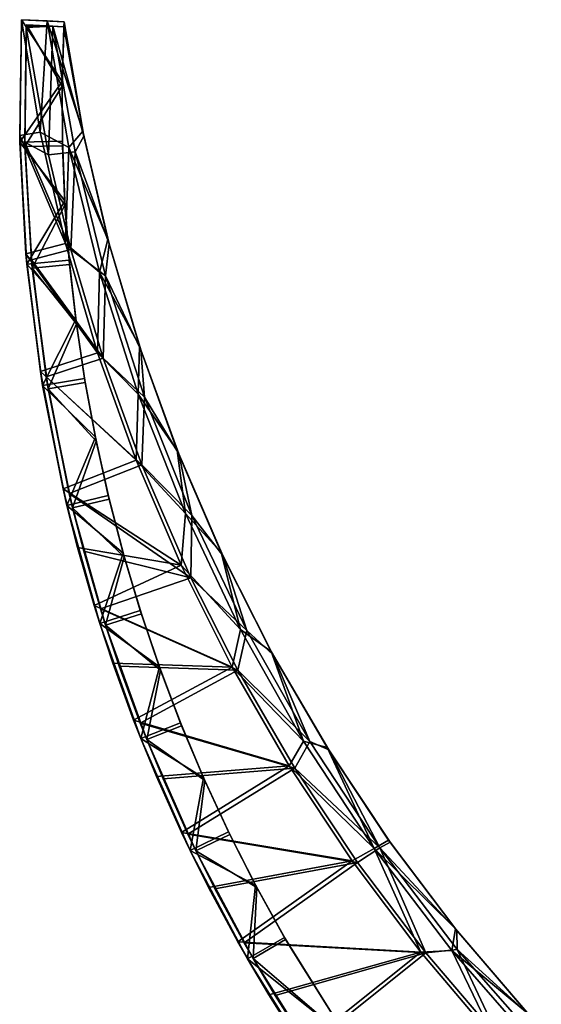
# Model space of a CAD drawing. Header units: metres. Extents: x -1653 to 1, y -1072 to 0.
# Tile 2 of 3: x -1653 to -1342, y -588 to 0. Entities that reach past the tile are written whole.
import ezdxf

# ---------------------------------------------------------------- set-up
doc = ezdxf.new("R2010")
doc.units = ezdxf.units.M

msp = doc.modelspace()

# ---------------------------------------------------------------- linework, layer by layer
at = {"layer": 'None'}
for points in [[(-1653.120605, -68.963127, -392.251007), (-1651.997437, 0.100314, -427), (-1640.845703, -67.090912, -427)], [(-1651.997437, 0.100314, -427), (-1653.120605, -68.963127, -392.251007), (-1651.997437, 0.100314, -45)], [(-1653.120605, -68.963127, -392.251007), (-1653.048706, -72.952148, -45), (-1651.997437, 0.100314, -45)], [(-1651.997437, 0.100314, -45), (-1653.048706, -72.952148, -45), (-1627.737183, -36.78257, -45)], [(-1651.997437, 0.100314, -427), (-1651.997437, 0.100314, -45), (-1636.753784, -0.665231, -427)], [(-1651.997437, 0.100314, -45), (-1626.58728, -1.175798, -45), (-1636.753784, -0.665231, -427)], [(-1651.997437, 0.100314, -427), (-1636.753784, -0.665231, -427), (-1640.845703, -67.090912, -427)], [(-1626.58728, -1.175798, -45), (-1651.997437, 0.100314, -45), (-1627.737183, -36.78257, -45)], [(-1650.046509, -73.020805, -389.574921), (-1649.218872, -4.586255, -424), (-1649.147339, -3.046603, -48)], [(-1649.147339, -3.046603, -48), (-1649.985229, -75.699722, -48), (-1650.046509, -73.020805, -389.574921)], [(-1635.93689, -80.610474, -424), (-1649.218872, -4.586255, -424), (-1650.046509, -73.020805, -389.574921)], [(-1627.77478, -39.688568, -48), (-1649.985229, -75.699722, -48), (-1649.147339, -3.046603, -48)], [(-1649.218872, -4.586255, -424), (-1649.195313, -4.073025, -424), (-1649.147339, -3.046603, -48)], [(-1649.195313, -4.073025, -424), (-1649.218872, -4.586255, -424), (-1633.281494, -3.843391, -424)], [(-1649.218872, -4.586255, -424), (-1635.93689, -80.610474, -424), (-1633.281494, -3.843391, -424)], [(-1649.147339, -3.046603, -48), (-1649.195313, -4.073025, -424), (-1649.171387, -3.559808, -424)], [(-1649.171387, -3.559808, -424), (-1649.195313, -4.073025, -424), (-1633.281494, -3.843391, -424)], [(-1649.171387, -3.559808, -424), (-1649.147339, -3.046603, -424), (-1649.147339, -3.046603, -48)], [(-1649.147339, -3.046603, -424), (-1649.171387, -3.559808, -424), (-1633.281494, -3.843391, -424)], [(-1649.147339, -3.046603, -424), (-1633.281494, -3.843391, -424), (-1649.147339, -3.046603, -48)], [(-1633.281494, -3.843391, -424), (-1626.737793, -4.172021, -48), (-1649.147339, -3.046603, -48)], [(-1626.737793, -4.172021, -48), (-1627.77478, -39.688568, -48), (-1649.147339, -3.046603, -48)], [(-1636.753784, -0.665231, -427), (-1623.70459, -76.153419, -427), (-1640.845703, -67.090912, -427)], [(-1636.753784, -0.665231, -427), (-1626.58728, -1.175798, -45), (-1626.58728, -1.175798, -540)], [(-1626.58728, -1.175798, -540), (-1636.753784, -0.665231, -540), (-1636.753784, -0.665231, -427)], [(-1636.753784, -0.665231, -540), (-1623.70459, -76.153419, -540), (-1636.753784, -0.665231, -427)], [(-1623.70459, -76.153419, -540), (-1623.70459, -76.153419, -427), (-1636.753784, -0.665231, -427)], [(-1626.58728, -1.175798, -540), (-1615.46228, -66.553818, -540), (-1636.753784, -0.665231, -540)], [(-1615.46228, -66.553818, -540), (-1623.70459, -76.153419, -540), (-1636.753784, -0.665231, -540)], [(-1633.281494, -3.843391, -424), (-1635.93689, -80.610474, -424), (-1620.076538, -78.833542, -424)], [(-1633.281494, -3.843391, -537), (-1626.737793, -4.172021, -537), (-1633.281494, -3.843391, -424)], [(-1626.737793, -4.172021, -537), (-1626.737793, -4.172021, -48), (-1633.281494, -3.843391, -424)], [(-1620.076538, -78.833542, -537), (-1633.281494, -3.843391, -537), (-1620.076538, -78.833542, -424)], [(-1633.281494, -3.843391, -537), (-1633.281494, -3.843391, -424), (-1620.076538, -78.833542, -424)], [(-1626.737793, -4.172021, -537), (-1633.281494, -3.843391, -537), (-1614.894043, -69.361038, -537)], [(-1633.281494, -3.843391, -537), (-1620.076538, -78.833542, -537), (-1614.894043, -69.361038, -537)], [(-1627.77478, -39.688568, -48), (-1626.737793, -4.172021, -48), (-1627.756226, -38.235584, -46.5)], [(-1626.737793, -4.172021, -48), (-1626.58728, -1.175798, -45), (-1627.756226, -38.235584, -46.5)], [(-1626.58728, -1.175798, -45), (-1627.737183, -36.78257, -45), (-1627.756226, -38.235584, -46.5)], [(-1626.160889, -4.200994, -537), (-1626.58728, -1.175798, -540), (-1626.737793, -4.172021, -537)], [(-1626.737793, -4.172021, -48), (-1626.737793, -4.172021, -537), (-1626.58728, -1.175798, -45)], [(-1626.737793, -4.172021, -537), (-1626.58728, -1.175798, -540), (-1626.58728, -1.175798, -45)], [(-1614.894043, -69.361038, -537), (-1626.160889, -4.200994, -537), (-1626.737793, -4.172021, -537)], [(-1626.160889, -4.200994, -537), (-1614.894043, -69.361038, -537), (-1626.58728, -1.175798, -540)], [(-1614.894043, -69.361038, -537), (-1615.46228, -66.553818, -540), (-1626.58728, -1.175798, -540)], [(-1627.737183, -36.78257, -45), (-1653.048706, -72.952148, -45), (-1627.612305, -72.407684, -45)], [(-1627.77478, -39.688568, -48), (-1627.548096, -75.219444, -48), (-1649.985229, -75.699722, -48)], [(-1627.77478, -39.688568, -48), (-1627.756226, -38.235584, -46.5), (-1627.581543, -73.813705, -46.5)], [(-1627.548096, -75.219444, -48), (-1627.77478, -39.688568, -48), (-1627.581543, -73.813705, -46.5)], [(-1627.756226, -38.235584, -46.5), (-1627.737183, -36.78257, -45), (-1627.612305, -72.407684, -45)], [(-1627.756226, -38.235584, -46.5), (-1627.612305, -72.407684, -45), (-1627.581543, -73.813705, -46.5)], [(-1625.682129, -133.491882, -427), (-1653.120605, -68.963127, -392.251007), (-1640.845703, -67.090912, -427)], [(-1649.401489, -139.648941, -358.304169), (-1653.120605, -68.963127, -392.251007), (-1625.682129, -133.491882, -427)], [(-1653.120605, -68.963127, -392.251007), (-1649.401489, -139.648941, -358.304169), (-1653.048706, -72.952148, -45)], [(-1640.845703, -67.090912, -427), (-1623.70459, -76.153419, -427), (-1625.682129, -133.491882, -427)], [(-1615.46228, -66.553818, -540), (-1600.451416, -131.150436, -540), (-1623.70459, -76.153419, -540)], [(-1614.894043, -69.361038, -537), (-1620.076538, -78.833542, -537), (-1599.765625, -133.734207, -537)], [(-1614.894043, -69.361038, -537), (-1599.765625, -133.734207, -537), (-1615.46228, -66.553818, -540)], [(-1599.765625, -133.734207, -537), (-1600.451416, -131.150436, -540), (-1615.46228, -66.553818, -540)], [(-1653.048706, -72.952148, -45), (-1626.212646, -108.005516, -45), (-1627.612305, -72.407684, -45)], [(-1649.401489, -139.648941, -358.304169), (-1648.872559, -145.892731, -45), (-1653.048706, -72.952148, -45)], [(-1653.048706, -72.952148, -45), (-1648.872559, -145.892731, -45), (-1626.212646, -108.005516, -45)], [(-1649.985229, -75.699722, -48), (-1646.097778, -143.308655, -355.814209), (-1650.046509, -73.020805, -389.574921)], [(-1622.552246, -137.09346, -424), (-1650.046509, -73.020805, -389.574921), (-1646.097778, -143.308655, -355.814209)], [(-1622.552246, -137.09346, -424), (-1635.93689, -80.610474, -424), (-1650.046509, -73.020805, -389.574921)], [(-1627.548096, -75.219444, -48), (-1626.053589, -110.719597, -48), (-1649.985229, -75.699722, -48)], [(-1649.985229, -75.699722, -48), (-1645.638428, -148.227539, -48), (-1646.097778, -143.308655, -355.814209)], [(-1649.985229, -75.699722, -48), (-1626.053589, -110.719597, -48), (-1645.638428, -148.227539, -48)], [(-1627.612305, -72.407684, -45), (-1626.212646, -108.005516, -45), (-1627.581543, -73.813705, -46.5)], [(-1627.581543, -73.813705, -46.5), (-1626.212646, -108.005516, -45), (-1626.135742, -109.363045, -46.5)], [(-1627.548096, -75.219444, -48), (-1627.581543, -73.813705, -46.5), (-1626.135742, -109.363045, -46.5)], [(-1626.053589, -110.719597, -48), (-1627.548096, -75.219444, -48), (-1626.135742, -109.363045, -46.5)], [(-1623.70459, -76.153419, -427), (-1605.52356, -150.57251, -427), (-1625.682129, -133.491882, -427)], [(-1623.70459, -76.153419, -540), (-1605.52356, -150.57251, -540), (-1623.70459, -76.153419, -427)], [(-1605.52356, -150.57251, -540), (-1605.52356, -150.57251, -427), (-1623.70459, -76.153419, -427)], [(-1600.451416, -131.150436, -540), (-1605.52356, -150.57251, -540), (-1623.70459, -76.153419, -540)], [(-1635.93689, -80.610474, -424), (-1622.552246, -137.09346, -424), (-1620.076538, -78.833542, -424)], [(-1620.076538, -78.833542, -424), (-1622.552246, -137.09346, -424), (-1601.791504, -152.749344, -424)], [(-1601.791504, -152.749344, -537), (-1620.076538, -78.833542, -537), (-1601.791504, -152.749344, -424)], [(-1620.076538, -78.833542, -537), (-1620.076538, -78.833542, -424), (-1601.791504, -152.749344, -424)], [(-1620.076538, -78.833542, -537), (-1601.791504, -152.749344, -537), (-1599.765625, -133.734207, -537)], [(-1648.872559, -145.892731, -45), (-1623.540161, -143.530472, -45), (-1626.212646, -108.005516, -45)], [(-1626.053589, -110.719597, -48), (-1623.292969, -146.143799, -48), (-1645.638428, -148.227539, -48)], [(-1626.212646, -108.005516, -45), (-1623.540161, -143.530472, -45), (-1626.135742, -109.363045, -46.5)], [(-1626.135742, -109.363045, -46.5), (-1623.540161, -143.530472, -45), (-1623.418579, -144.838287, -46.5)], [(-1626.053589, -110.719597, -48), (-1626.135742, -109.363045, -46.5), (-1623.418579, -144.838287, -46.5)], [(-1623.292969, -146.143799, -48), (-1626.053589, -110.719597, -48), (-1623.418579, -144.838287, -46.5)], [(-1606.561523, -198.863327, -427), (-1649.401489, -139.648941, -358.304169), (-1625.682129, -133.491882, -427)], [(-1625.682129, -133.491882, -427), (-1605.52356, -150.57251, -427), (-1606.561523, -198.863327, -427)], [(-1600.451416, -131.150436, -540), (-1581.608154, -194.734894, -540), (-1605.52356, -150.57251, -540)], [(-1599.765625, -133.734207, -537), (-1601.791504, -152.749344, -537), (-1580.829468, -197.091858, -537)], [(-1599.765625, -133.734207, -537), (-1580.829468, -197.091858, -537), (-1600.451416, -131.150436, -540)], [(-1580.829468, -197.091858, -537), (-1581.608154, -194.734894, -540), (-1600.451416, -131.150436, -540)], [(-1640.782837, -209.977295, -326.110626), (-1649.401489, -139.648941, -358.304169), (-1606.561523, -198.863327, -427)], [(-1649.401489, -139.648941, -358.304169), (-1640.782837, -209.977295, -326.110626), (-1648.872559, -145.892731, -45)], [(-1603.30127, -202.027481, -424), (-1622.552246, -137.09346, -424), (-1646.097778, -143.308655, -355.814209)], [(-1622.552246, -137.09346, -424), (-1603.30127, -202.027481, -424), (-1601.791504, -152.749344, -424)], [(-1623.540161, -143.530472, -45), (-1648.872559, -145.892731, -45), (-1619.598267, -178.937057, -45)], [(-1640.782837, -209.977295, -326.110626), (-1639.490479, -218.347855, -45), (-1648.872559, -145.892731, -45)], [(-1648.872559, -145.892731, -45), (-1639.490479, -218.347855, -45), (-1619.598267, -178.937057, -45)], [(-1645.638428, -148.227539, -48), (-1637.292847, -213.201996, -323.812592), (-1646.097778, -143.308655, -355.814209)], [(-1603.30127, -202.027481, -424), (-1646.097778, -143.308655, -355.814209), (-1637.292847, -213.201996, -323.812592)], [(-1645.638428, -148.227539, -48), (-1623.292969, -146.143799, -48), (-1619.27002, -181.446915, -48)], [(-1623.540161, -143.530472, -45), (-1619.598267, -178.937057, -45), (-1623.418579, -144.838287, -46.5)], [(-1623.418579, -144.838287, -46.5), (-1619.598267, -178.937057, -45), (-1619.433594, -180.194168, -46.5)], [(-1623.292969, -146.143799, -48), (-1623.418579, -144.838287, -46.5), (-1619.433594, -180.194168, -46.5)], [(-1619.27002, -181.446915, -48), (-1623.292969, -146.143799, -48), (-1619.433594, -180.194168, -46.5)], [(-1645.638428, -148.227539, -48), (-1636.128784, -220.260483, -48), (-1637.292847, -213.201996, -323.812592)], [(-1645.638428, -148.227539, -48), (-1619.27002, -181.446915, -48), (-1636.128784, -220.260483, -48)], [(-1605.52356, -150.57251, -427), (-1582.295898, -223.574051, -427), (-1606.561523, -198.863327, -427)], [(-1605.52356, -150.57251, -540), (-1582.295898, -223.574051, -540), (-1605.52356, -150.57251, -427)], [(-1582.295898, -223.574051, -540), (-1582.295898, -223.574051, -427), (-1605.52356, -150.57251, -427)], [(-1581.608154, -194.734894, -540), (-1582.295898, -223.574051, -540), (-1605.52356, -150.57251, -540)], [(-1601.791504, -152.749344, -424), (-1603.30127, -202.027481, -424), (-1578.51123, -225.24707, -424)], [(-1578.51123, -225.24707, -537), (-1601.791504, -152.749344, -537), (-1578.51123, -225.24707, -424)], [(-1601.791504, -152.749344, -537), (-1601.791504, -152.749344, -424), (-1578.51123, -225.24707, -424)], [(-1601.791504, -152.749344, -537), (-1578.51123, -225.24707, -537), (-1580.829468, -197.091858, -537)], [(-1619.598267, -178.937057, -45), (-1639.490479, -218.347855, -45), (-1614.391968, -214.179901, -45)], [(-1619.27002, -181.446915, -48), (-1613.989624, -216.583969, -48), (-1636.128784, -220.260483, -48)], [(-1619.598267, -178.937057, -45), (-1614.391968, -214.179901, -45), (-1619.433594, -180.194168, -46.5)], [(-1619.433594, -180.194168, -46.5), (-1614.391968, -214.179901, -45), (-1614.188599, -215.385513, -46.5)], [(-1619.27002, -181.446915, -48), (-1619.433594, -180.194168, -46.5), (-1614.188599, -215.385513, -46.5)], [(-1613.989624, -216.583969, -48), (-1619.27002, -181.446915, -48), (-1614.188599, -215.385513, -46.5)], [(-1583.552856, -262.969666, -427), (-1640.782837, -209.977295, -326.110626), (-1606.561523, -198.863327, -427)], [(-1606.561523, -198.863327, -427), (-1582.295898, -223.574051, -427), (-1583.552856, -262.969666, -427)], [(-1581.608154, -194.734894, -540), (-1559, -257.080048, -540), (-1582.295898, -223.574051, -540)], [(-1580.829468, -197.091858, -537), (-1558.152588, -259.208954, -537), (-1581.608154, -194.734894, -540)], [(-1558.152588, -259.208954, -537), (-1559, -257.080048, -540), (-1581.608154, -194.734894, -540)], [(-1580.829468, -197.091858, -537), (-1578.51123, -225.24707, -537), (-1558.152588, -259.208954, -537)], [(-1580.205444, -265.68866, -424), (-1603.30127, -202.027481, -424), (-1637.292847, -213.201996, -323.812592)], [(-1603.30127, -202.027481, -424), (-1580.205444, -265.68866, -424), (-1578.51123, -225.24707, -424)], [(-1627.221191, -280.078033, -295.562714), (-1640.782837, -209.977295, -326.110626), (-1583.552856, -262.969666, -427)], [(-1640.782837, -209.977295, -326.110626), (-1627.221191, -280.078033, -295.562714), (-1639.490479, -218.347855, -45)], [(-1639.490479, -218.347855, -45), (-1607.927856, -249.213898, -45), (-1614.391968, -214.179901, -45)], [(-1636.128784, -220.260483, -48), (-1623.559692, -282.811066, -293.483765), (-1637.292847, -213.201996, -323.812592)], [(-1580.205444, -265.68866, -424), (-1637.292847, -213.201996, -323.812592), (-1623.559692, -282.811066, -293.483765)], [(-1636.128784, -220.260483, -48), (-1613.989624, -216.583969, -48), (-1607.45874, -251.510208, -48)], [(-1614.391968, -214.179901, -45), (-1607.927856, -249.213898, -45), (-1614.188599, -215.385513, -46.5)], [(-1614.188599, -215.385513, -46.5), (-1607.927856, -249.213898, -45), (-1607.691772, -250.367126, -46.5)], [(-1613.989624, -216.583969, -48), (-1614.188599, -215.385513, -46.5), (-1607.691772, -250.367126, -46.5)], [(-1607.45874, -251.510208, -48), (-1613.989624, -216.583969, -48), (-1607.691772, -250.367126, -46.5)], [(-1627.221191, -280.078033, -295.562714), (-1624.950439, -289.946442, -45), (-1639.490479, -218.347855, -45)], [(-1639.490479, -218.347855, -45), (-1624.950439, -289.946442, -45), (-1607.927856, -249.213898, -45)], [(-1636.128784, -220.260483, -48), (-1621.504883, -291.431549, -48), (-1623.559692, -282.811066, -293.483765)], [(-1636.128784, -220.260483, -48), (-1607.45874, -251.510208, -48), (-1621.504883, -291.431549, -48)], [(-1582.295898, -223.574051, -427), (-1554.130371, -294.816254, -427), (-1583.552856, -262.969666, -427)], [(-1582.295898, -223.574051, -540), (-1554.130371, -294.816254, -540), (-1582.295898, -223.574051, -427)], [(-1554.130371, -294.816254, -540), (-1554.130371, -294.816254, -427), (-1582.295898, -223.574051, -427)], [(-1559, -257.080048, -540), (-1554.130371, -294.816254, -540), (-1582.295898, -223.574051, -540)], [(-1578.51123, -225.24707, -424), (-1580.205444, -265.68866, -424), (-1550.343994, -295.989563, -424)], [(-1550.343994, -295.989563, -537), (-1578.51123, -225.24707, -537), (-1550.343994, -295.989563, -424)], [(-1578.51123, -225.24707, -537), (-1578.51123, -225.24707, -424), (-1550.343994, -295.989563, -424)], [(-1578.51123, -225.24707, -537), (-1550.343994, -295.989563, -537), (-1558.152588, -259.208954, -537)], [(-1624.950439, -289.946442, -45), (-1600.214355, -283.994141, -45), (-1607.927856, -249.213898, -45)], [(-1607.45874, -251.510208, -48), (-1599.685425, -286.181091, -48), (-1621.504883, -291.431549, -48)], [(-1607.927856, -249.213898, -45), (-1600.214355, -283.994141, -45), (-1607.691772, -250.367126, -46.5)], [(-1607.691772, -250.367126, -46.5), (-1600.214355, -283.994141, -45), (-1599.95105, -285.093842, -46.5)], [(-1607.45874, -251.510208, -48), (-1607.691772, -250.367126, -46.5), (-1599.95105, -285.093842, -46.5)], [(-1599.685425, -286.181091, -48), (-1607.45874, -251.510208, -48), (-1599.95105, -285.093842, -46.5)], [(-1558.152588, -259.208954, -537), (-1531.815796, -319.864868, -537), (-1559, -257.080048, -540)], [(-1531.815796, -319.864868, -537), (-1532.70752, -317.963196, -540), (-1559, -257.080048, -540)], [(-1559, -257.080048, -540), (-1532.70752, -317.963196, -540), (-1554.130371, -294.816254, -540)], [(-1556.739136, -325.579926, -427), (-1627.221191, -280.078033, -295.562714), (-1583.552856, -262.969666, -427)], [(-1583.552856, -262.969666, -427), (-1554.130371, -294.816254, -427), (-1556.739136, -325.579926, -427)], [(-1558.152588, -259.208954, -537), (-1550.343994, -295.989563, -537), (-1531.815796, -319.864868, -537)], [(-1550.815674, -333.224762, -424), (-1580.205444, -265.68866, -424), (-1623.559692, -282.811066, -293.483765)], [(-1580.205444, -265.68866, -424), (-1550.815674, -333.224762, -424), (-1550.343994, -295.989563, -424)], [(-1556.739136, -325.579926, -427), (-1618.565063, -314.95163, -280.940582), (-1627.221191, -280.078033, -295.562714)], [(-1627.221191, -280.078033, -295.562714), (-1618.565063, -314.95163, -280.940582), (-1624.950439, -289.946442, -45)], [(-1600.214355, -283.994141, -45), (-1624.950439, -289.946442, -45), (-1591.26123, -318.476105, -45)], [(-1621.504883, -291.431549, -48), (-1614.856201, -317.310577, -279.024933), (-1623.559692, -282.811066, -293.483765)], [(-1550.815674, -333.224762, -424), (-1623.559692, -282.811066, -293.483765), (-1614.856201, -317.310577, -279.024933)], [(-1621.504883, -291.431549, -48), (-1599.685425, -286.181091, -48), (-1590.67981, -320.55249, -48)], [(-1600.214355, -283.994141, -45), (-1591.26123, -318.476105, -45), (-1599.95105, -285.093842, -46.5)], [(-1599.95105, -285.093842, -46.5), (-1591.26123, -318.476105, -45), (-1590.974731, -319.520477, -46.5)], [(-1599.685425, -286.181091, -48), (-1599.95105, -285.093842, -46.5), (-1590.974731, -319.520477, -46.5)], [(-1590.67981, -320.55249, -48), (-1599.685425, -286.181091, -48), (-1590.974731, -319.520477, -46.5)], [(-1618.565063, -314.95163, -280.940582), (-1605.327148, -360.321777, -45), (-1624.950439, -289.946442, -45)], [(-1624.950439, -289.946442, -45), (-1605.327148, -360.321777, -45), (-1591.26123, -318.476105, -45)], [(-1621.504883, -291.431549, -48), (-1601.841309, -361.378113, -48), (-1614.856201, -317.310577, -279.024933)], [(-1621.504883, -291.431549, -48), (-1590.67981, -320.55249, -48), (-1601.841309, -361.378113, -48)], [(-1554.130371, -294.816254, -427), (-1521.158813, -363.965546, -427), (-1556.739136, -325.579926, -427)], [(-1554.130371, -294.816254, -540), (-1521.158813, -363.965546, -540), (-1554.130371, -294.816254, -427)], [(-1521.158813, -363.965546, -540), (-1521.158813, -363.965546, -427), (-1554.130371, -294.816254, -427)], [(-1532.70752, -317.963196, -540), (-1521.158813, -363.965546, -540), (-1554.130371, -294.816254, -540)], [(-1550.343994, -295.989563, -424), (-1550.815674, -333.224762, -424), (-1517.420898, -364.647858, -424)], [(-1517.420898, -364.647858, -537), (-1550.343994, -295.989563, -537), (-1517.420898, -364.647858, -424)], [(-1550.343994, -295.989563, -537), (-1550.343994, -295.989563, -424), (-1517.420898, -364.647858, -424)], [(-1550.343994, -295.989563, -537), (-1517.420898, -364.647858, -537), (-1531.815796, -319.864868, -537)], [(-1608.639404, -349.665802, -266.770386), (-1618.565063, -314.95163, -280.940582), (-1556.739136, -325.579926, -427)], [(-1618.565063, -314.95163, -280.940582), (-1608.639404, -349.665802, -266.770386), (-1605.327148, -360.321777, -45)], [(-1601.841309, -361.378113, -48), (-1604.899658, -351.654877, -265.012115), (-1614.856201, -317.310577, -279.024933)], [(-1604.899658, -351.654877, -265.012115), (-1550.815674, -333.224762, -424), (-1614.856201, -317.310577, -279.024933)], [(-1591.26123, -318.476105, -45), (-1605.327148, -360.321777, -45), (-1581.079956, -352.615631, -45)], [(-1590.67981, -320.55249, -48), (-1580.453247, -354.580597, -48), (-1601.841309, -361.378113, -48)], [(-1591.26123, -318.476105, -45), (-1581.079956, -352.615631, -45), (-1590.974731, -319.520477, -46.5)], [(-1590.974731, -319.520477, -46.5), (-1581.079956, -352.615631, -45), (-1580.770752, -353.601868, -46.5)], [(-1590.67981, -320.55249, -48), (-1590.974731, -319.520477, -46.5), (-1580.770752, -353.601868, -46.5)], [(-1580.453247, -354.580597, -48), (-1590.67981, -320.55249, -48), (-1580.770752, -353.601868, -46.5)], [(-1531.815796, -319.864868, -537), (-1501.912354, -378.844177, -537), (-1532.70752, -317.963196, -540)], [(-1501.912354, -378.844177, -537), (-1502.824707, -377.16684, -540), (-1532.70752, -317.963196, -540)], [(-1532.70752, -317.963196, -540), (-1502.824707, -377.16684, -540), (-1521.158813, -363.965546, -540)], [(-1531.815796, -319.864868, -537), (-1517.420898, -364.647858, -537), (-1501.912354, -378.844177, -537)], [(-1526.216797, -386.468445, -427), (-1608.639404, -349.665802, -266.770386), (-1556.739136, -325.579926, -427)], [(-1556.739136, -325.579926, -427), (-1521.158813, -363.965546, -427), (-1526.216797, -386.468445, -427)], [(-1522.850342, -388.246887, -424), (-1550.815674, -333.224762, -424), (-1604.899658, -351.654877, -265.012115)], [(-1550.815674, -333.224762, -424), (-1522.850342, -388.246887, -424), (-1517.420898, -364.647858, -424)], [(-1526.216797, -386.468445, -427), (-1597.476074, -384.041565, -253.124344), (-1608.639404, -349.665802, -266.770386)], [(-1608.639404, -349.665802, -266.770386), (-1597.476074, -384.041565, -253.124344), (-1605.327148, -360.321777, -45)], [(-1605.327148, -360.321777, -45), (-1569.683716, -386.368988, -45), (-1581.079956, -352.615631, -45)], [(-1604.899658, -351.654877, -265.012115), (-1601.841309, -361.378113, -48), (-1593.65564, -385.87912, -251.431473)], [(-1593.65564, -385.87912, -251.431473), (-1522.850342, -388.246887, -424), (-1604.899658, -351.654877, -265.012115)], [(-1581.079956, -352.615631, -45), (-1569.683716, -386.368988, -45), (-1580.770752, -353.601868, -46.5)], [(-1601.841309, -361.378113, -48), (-1580.453247, -354.580597, -48), (-1569.018799, -388.222076, -48)], [(-1580.770752, -353.601868, -46.5), (-1569.683716, -386.368988, -45), (-1569.347412, -387.292847, -46.5)], [(-1580.453247, -354.580597, -48), (-1580.770752, -353.601868, -46.5), (-1569.347412, -387.292847, -46.5)], [(-1569.018799, -388.222076, -48), (-1580.453247, -354.580597, -48), (-1569.347412, -387.292847, -46.5)], [(-1605.327148, -360.321777, -45), (-1597.476074, -384.041565, -253.124344), (-1580.720825, -429.113495, -45)], [(-1605.327148, -360.321777, -45), (-1580.720825, -429.113495, -45), (-1569.683716, -386.368988, -45)], [(-1601.841309, -361.378113, -48), (-1577.238159, -429.743774, -48), (-1593.65564, -385.87912, -251.431473)], [(-1601.841309, -361.378113, -48), (-1569.018799, -388.222076, -48), (-1577.238159, -429.743774, -48)], [(-1521.158813, -363.965546, -427), (-1483.535645, -430.698212, -427), (-1526.216797, -386.468445, -427)], [(-1521.158813, -363.965546, -540), (-1483.535645, -430.698212, -540), (-1521.158813, -363.965546, -427)], [(-1483.535645, -430.698212, -540), (-1483.535645, -430.698212, -427), (-1521.158813, -363.965546, -427)], [(-1502.824707, -377.16684, -540), (-1483.535645, -430.698212, -540), (-1521.158813, -363.965546, -540)], [(-1517.420898, -364.647858, -424), (-1522.850342, -388.246887, -424), (-1479.894897, -430.902618, -424)], [(-1479.894897, -430.902618, -537), (-1517.420898, -364.647858, -537), (-1479.894897, -430.902618, -424)], [(-1517.420898, -364.647858, -537), (-1517.420898, -364.647858, -424), (-1479.894897, -430.902618, -424)], [(-1517.420898, -364.647858, -537), (-1479.894897, -430.902618, -537), (-1501.912354, -378.844177, -537)], [(-1501.912354, -378.844177, -537), (-1468.548706, -435.937408, -537), (-1502.824707, -377.16684, -540)], [(-1468.548706, -435.937408, -537), (-1469.458374, -434.479462, -540), (-1502.824707, -377.16684, -540)], [(-1502.824707, -377.16684, -540), (-1469.458374, -434.479462, -540), (-1483.535645, -430.698212, -540)], [(-1501.912354, -378.844177, -537), (-1479.894897, -430.902618, -537), (-1468.548706, -435.937408, -537)], [(-1585.038818, -418.150146, -239.971573), (-1597.476074, -384.041565, -253.124344), (-1526.216797, -386.468445, -427)], [(-1597.476074, -384.041565, -253.124344), (-1585.038818, -418.150146, -239.971573), (-1580.720825, -429.113495, -45)], [(-1593.65564, -385.87912, -251.431473), (-1577.238159, -429.743774, -48), (-1581.1427, -419.851044, -238.335938)], [(-1522.850342, -388.246887, -424), (-1593.65564, -385.87912, -251.431473), (-1581.1427, -419.851044, -238.335938)], [(-1492.095825, -445.415741, -427), (-1585.038818, -418.150146, -239.971573), (-1526.216797, -386.468445, -427)], [(-1580.720825, -429.113495, -45), (-1557.086914, -419.692963, -45), (-1569.683716, -386.368988, -45)], [(-1569.683716, -386.368988, -45), (-1557.086914, -419.692963, -45), (-1569.347412, -387.292847, -46.5)], [(-1569.347412, -387.292847, -46.5), (-1557.086914, -419.692963, -45), (-1556.718262, -420.550446, -46.5)], [(-1569.018799, -388.222076, -48), (-1569.347412, -387.292847, -46.5), (-1556.718262, -420.550446, -46.5)], [(-1526.216797, -386.468445, -427), (-1483.535645, -430.698212, -427), (-1492.095825, -445.415741, -427)], [(-1488.800781, -446.712982, -424), (-1522.850342, -388.246887, -424), (-1581.1427, -419.851044, -238.335938)], [(-1569.018799, -388.222076, -48), (-1556.390991, -421.434021, -48), (-1577.238159, -429.743774, -48)], [(-1556.390991, -421.434021, -48), (-1569.018799, -388.222076, -48), (-1556.718262, -420.550446, -46.5)], [(-1522.850342, -388.246887, -424), (-1488.800781, -446.712982, -424), (-1479.894897, -430.902618, -424)], [(-1492.095825, -445.415741, -427), (-1571.369141, -451.852905, -227.36171), (-1585.038818, -418.150146, -239.971573)], [(-1580.720825, -429.113495, -45), (-1585.038818, -418.150146, -239.971573), (-1571.369141, -451.852905, -227.36171)], [(-1577.238159, -429.743774, -48), (-1567.508911, -453.17218, -225.872284), (-1581.1427, -419.851044, -238.335938)], [(-1488.800781, -446.712982, -424), (-1581.1427, -419.851044, -238.335938), (-1567.508911, -453.17218, -225.872284)], [(-1557.086914, -419.692963, -45), (-1580.720825, -429.113495, -45), (-1543.305786, -452.54483, -45)], [(-1577.238159, -429.743774, -48), (-1556.390991, -421.434021, -48), (-1542.58606, -454.174164, -48)], [(-1557.086914, -419.692963, -45), (-1543.305786, -452.54483, -45), (-1556.718262, -420.550446, -46.5)], [(-1556.718262, -420.550446, -46.5), (-1543.305786, -452.54483, -45), (-1542.905273, -453.334991, -46.5)], [(-1556.390991, -421.434021, -48), (-1556.718262, -420.550446, -46.5), (-1542.905273, -453.334991, -46.5)], [(-1542.58606, -454.174164, -48), (-1556.390991, -421.434021, -48), (-1542.905273, -453.334991, -46.5)], [(-1580.720825, -429.113495, -45), (-1571.369141, -451.852905, -227.36171), (-1551.257568, -495.969238, -45)], [(-1580.720825, -429.113495, -45), (-1551.257568, -495.969238, -45), (-1543.305786, -452.54483, -45)], [(-1577.238159, -429.743774, -48), (-1547.820801, -496.180206, -48), (-1567.508911, -453.17218, -225.872284)], [(-1577.238159, -429.743774, -48), (-1542.58606, -454.174164, -48), (-1547.820801, -496.180206, -48)], [(-1483.535645, -430.698212, -427), (-1441.43689, -494.701721, -427), (-1492.095825, -445.415741, -427)], [(-1479.894897, -430.902618, -424), (-1488.800781, -446.712982, -424), (-1437.940674, -494.44577, -424)], [(-1483.535645, -430.698212, -540), (-1441.43689, -494.701721, -540), (-1483.535645, -430.698212, -427)], [(-1441.43689, -494.701721, -540), (-1441.43689, -494.701721, -427), (-1483.535645, -430.698212, -427)], [(-1469.458374, -434.479462, -540), (-1441.43689, -494.701721, -540), (-1483.535645, -430.698212, -540)], [(-1437.940674, -494.44577, -537), (-1479.894897, -430.902618, -537), (-1437.940674, -494.44577, -424)], [(-1479.894897, -430.902618, -537), (-1479.894897, -430.902618, -424), (-1437.940674, -494.44577, -424)], [(-1479.894897, -430.902618, -537), (-1437.940674, -494.44577, -537), (-1468.548706, -435.937408, -537)], [(-1468.548706, -435.937408, -537), (-1431.84314, -490.941742, -537), (-1469.458374, -434.479462, -540)], [(-1431.84314, -490.941742, -537), (-1432.727661, -489.69635, -540), (-1469.458374, -434.479462, -540)], [(-1469.458374, -434.479462, -540), (-1432.727661, -489.69635, -540), (-1441.43689, -494.701721, -540)], [(-1468.548706, -435.937408, -537), (-1437.940674, -494.44577, -537), (-1431.84314, -490.941742, -537)], [(-1556.439209, -485.192535, -215.275421), (-1571.369141, -451.852905, -227.36171), (-1492.095825, -445.415741, -427)], [(-1552.63147, -486.146637, -213.919937), (-1488.800781, -446.712982, -424), (-1567.508911, -453.17218, -225.872284)], [(-1454.499268, -502.209381, -427), (-1556.439209, -485.192535, -215.275421), (-1492.095825, -445.415741, -427)], [(-1451.324829, -503.035065, -424), (-1488.800781, -446.712982, -424), (-1552.63147, -486.146637, -213.919937)], [(-1492.095825, -445.415741, -427), (-1441.43689, -494.701721, -427), (-1454.499268, -502.209381, -427)], [(-1488.800781, -446.712982, -424), (-1451.324829, -503.035065, -424), (-1437.940674, -494.44577, -424)], [(-1571.369141, -451.852905, -227.36171), (-1556.439209, -485.192535, -215.275421), (-1551.257568, -495.969238, -45)], [(-1543.305786, -452.54483, -45), (-1551.257568, -495.969238, -45), (-1528.358032, -484.882538, -45)], [(-1543.305786, -452.54483, -45), (-1528.358032, -484.882538, -45), (-1542.905273, -453.334991, -46.5)], [(-1547.820801, -496.180206, -48), (-1552.63147, -486.146637, -213.919937), (-1567.508911, -453.17218, -225.872284)], [(-1542.58606, -454.174164, -48), (-1527.621338, -486.400757, -48), (-1547.820801, -496.180206, -48)], [(-1542.905273, -453.334991, -46.5), (-1528.358032, -484.882538, -45), (-1527.931152, -485.607147, -46.5)], [(-1542.58606, -454.174164, -48), (-1542.905273, -453.334991, -46.5), (-1527.931152, -485.607147, -46.5)], [(-1527.621338, -486.400757, -48), (-1542.58606, -454.174164, -48), (-1527.931152, -485.607147, -46.5)], [(-1454.499268, -502.209381, -427), (-1540.280273, -518.067078, -203.747437), (-1556.439209, -485.192535, -215.275421)], [(-1551.257568, -495.969238, -45), (-1556.439209, -485.192535, -215.275421), (-1540.280273, -518.067078, -203.747437)], [(-1552.63147, -486.146637, -213.919937), (-1547.820801, -496.180206, -48), (-1536.46521, -518.81604, -202.464813)], [(-1536.46521, -518.81604, -202.464813), (-1451.324829, -503.035065, -424), (-1552.63147, -486.146637, -213.919937)], [(-1551.257568, -495.969238, -45), (-1512.262695, -516.664673, -45), (-1528.358032, -484.882538, -45)], [(-1547.820801, -496.180206, -48), (-1527.621338, -486.400757, -48), (-1511.516113, -518.072754, -48)], [(-1528.358032, -484.882538, -45), (-1512.262695, -516.664673, -45), (-1527.931152, -485.607147, -46.5)], [(-1527.931152, -485.607147, -46.5), (-1512.262695, -516.664673, -45), (-1511.818726, -517.327576, -46.5)], [(-1527.621338, -486.400757, -48), (-1527.931152, -485.607147, -46.5), (-1511.818726, -517.327576, -46.5)], [(-1511.516113, -518.072754, -48), (-1527.621338, -486.400757, -48), (-1511.818726, -517.327576, -46.5)], [(-1432.727661, -489.69635, -540), (-1392.763794, -542.620239, -540), (-1441.43689, -494.701721, -540)], [(-1437.940674, -494.44577, -537), (-1391.92627, -543.661865, -537), (-1431.84314, -490.941742, -537)], [(-1431.84314, -490.941742, -537), (-1391.92627, -543.661865, -537), (-1432.727661, -489.69635, -540)], [(-1391.92627, -543.661865, -537), (-1392.763794, -542.620239, -540), (-1432.727661, -489.69635, -540)], [(-1551.257568, -495.969238, -45), (-1540.280273, -518.067078, -203.747437), (-1517.088379, -560.54657, -45)], [(-1551.257568, -495.969238, -45), (-1517.088379, -560.54657, -45), (-1512.262695, -516.664673, -45)], [(-1547.820801, -496.180206, -48), (-1513.739136, -560.348877, -48), (-1536.46521, -518.81604, -202.464813)], [(-1547.820801, -496.180206, -48), (-1511.516113, -518.072754, -48), (-1513.739136, -560.348877, -48)], [(-1441.43689, -494.701721, -427), (-1413.5625, -556.644714, -427), (-1454.499268, -502.209381, -427)], [(-1437.940674, -494.44577, -424), (-1451.324829, -503.035065, -424), (-1410.552856, -557.018921, -424)], [(-1441.43689, -494.701721, -427), (-1395.059937, -555.676453, -427), (-1413.5625, -556.644714, -427)], [(-1441.43689, -494.701721, -540), (-1395.059937, -555.676453, -540), (-1441.43689, -494.701721, -427)], [(-1395.059937, -555.676453, -540), (-1395.059937, -555.676453, -427), (-1441.43689, -494.701721, -427)], [(-1441.43689, -494.701721, -540), (-1392.763794, -542.620239, -540), (-1395.059937, -555.676453, -540)], [(-1437.940674, -494.44577, -424), (-1410.552856, -557.018921, -424), (-1391.753296, -554.981812, -424)], [(-1391.753296, -554.981812, -537), (-1437.940674, -494.44577, -537), (-1391.753296, -554.981812, -424)], [(-1437.940674, -494.44577, -537), (-1437.940674, -494.44577, -424), (-1391.753296, -554.981812, -424)], [(-1437.940674, -494.44577, -537), (-1391.753296, -554.981812, -537), (-1391.92627, -543.661865, -537)], [(-1522.872437, -550.482971, -192.773865), (-1540.280273, -518.067078, -203.747437), (-1454.499268, -502.209381, -427)], [(-1451.324829, -503.035065, -424), (-1536.46521, -518.81604, -202.464813), (-1519.057007, -551.032349, -191.559982)], [(-1413.5625, -556.644714, -427), (-1522.872437, -550.482971, -192.773865), (-1454.499268, -502.209381, -427)], [(-1410.552856, -557.018921, -424), (-1451.324829, -503.035065, -424), (-1519.057007, -551.032349, -191.559982)], [(-1517.088379, -560.54657, -45), (-1495.040405, -547.850525, -45), (-1512.262695, -516.664673, -45)], [(-1512.262695, -516.664673, -45), (-1495.040405, -547.850525, -45), (-1511.818726, -517.327576, -46.5)], [(-1511.818726, -517.327576, -46.5), (-1495.040405, -547.850525, -45), (-1494.590454, -548.456848, -46.5)], [(-1511.516113, -518.072754, -48), (-1511.818726, -517.327576, -46.5), (-1494.590454, -548.456848, -46.5)], [(-1540.280273, -518.067078, -203.747437), (-1522.872437, -550.482971, -192.773865), (-1517.088379, -560.54657, -45)], [(-1536.46521, -518.81604, -202.464813), (-1513.739136, -560.348877, -48), (-1519.057007, -551.032349, -191.559982)], [(-1511.516113, -518.072754, -48), (-1494.290894, -549.149841, -48), (-1513.739136, -560.348877, -48)], [(-1494.290894, -549.149841, -48), (-1511.516113, -518.072754, -48), (-1494.590454, -548.456848, -46.5)], [(-1392.763794, -542.620239, -540), (-1349.709595, -593.062134, -540), (-1395.059937, -555.676453, -540)], [(-1391.92627, -543.661865, -537), (-1348.939697, -593.910522, -537), (-1392.763794, -542.620239, -540)], [(-1348.939697, -593.910522, -537), (-1349.709595, -593.062134, -540), (-1392.763794, -542.620239, -540)], [(-1391.753296, -554.981812, -537), (-1348.939697, -593.910522, -537), (-1391.92627, -543.661865, -537)], [(-1413.5625, -556.644714, -427), (-1504.338379, -582.196777, -182.433334), (-1522.872437, -550.482971, -192.773865)], [(-1517.088379, -560.54657, -45), (-1522.872437, -550.482971, -192.773865), (-1504.338379, -582.196777, -182.433334)], [(-1513.739136, -560.348877, -48), (-1500.563721, -582.499451, -181.300659), (-1519.057007, -551.032349, -191.559982)], [(-1410.552856, -557.018921, -424), (-1519.057007, -551.032349, -191.559982), (-1500.563721, -582.499451, -181.300659)], [(-1495.040405, -547.850525, -45), (-1517.088379, -560.54657, -45), (-1457.304688, -608.274414, -45)], [(-1513.739136, -560.348877, -48), (-1494.290894, -549.149841, -48), (-1456.569336, -609.361572, -48)], [(-1495.040405, -547.850525, -45), (-1457.304688, -608.274414, -45), (-1494.590454, -548.456848, -46.5)], [(-1494.590454, -548.456848, -46.5), (-1457.304688, -608.274414, -45), (-1494.290894, -549.149841, -48)], [(-1457.304688, -608.274414, -45), (-1456.569336, -609.361572, -48), (-1494.290894, -549.149841, -48)], [(-1484.577881, -613.362488, -172.67244), (-1504.338379, -582.196777, -182.433334), (-1413.5625, -556.644714, -427)], [(-1480.867554, -613.414307, -171.617661), (-1410.552856, -557.018921, -424), (-1500.563721, -582.499451, -181.300659)], [(-1369.433105, -608.525452, -427), (-1484.577881, -613.362488, -172.67244), (-1413.5625, -556.644714, -427)], [(-1366.624878, -608.477356, -424), (-1410.552856, -557.018921, -424), (-1480.867554, -613.414307, -171.617661)], [(-1395.059937, -555.676453, -427), (-1369.433105, -608.525452, -427), (-1413.5625, -556.644714, -427)], [(-1410.552856, -557.018921, -424), (-1366.624878, -608.477356, -424), (-1391.753296, -554.981812, -424)], [(-1395.059937, -555.676453, -427), (-1344.621704, -613.336975, -427), (-1369.433105, -608.525452, -427)], [(-1395.059937, -555.676453, -540), (-1344.621704, -613.336975, -540), (-1395.059937, -555.676453, -427)], [(-1344.621704, -613.336975, -540), (-1344.621704, -613.336975, -427), (-1395.059937, -555.676453, -427)], [(-1395.059937, -555.676453, -540), (-1349.709595, -593.062134, -540), (-1344.621704, -613.336975, -540)], [(-1391.753296, -554.981812, -424), (-1366.624878, -608.477356, -424), (-1341.547363, -612.229187, -424)], [(-1341.547363, -612.229187, -537), (-1391.753296, -554.981812, -537), (-1341.547363, -612.229187, -424)], [(-1391.753296, -554.981812, -537), (-1391.753296, -554.981812, -424), (-1341.547363, -612.229187, -424)], [(-1391.753296, -554.981812, -537), (-1341.547363, -612.229187, -537), (-1348.939697, -593.910522, -537)], [(-1517.088379, -560.54657, -45), (-1504.338379, -582.196777, -182.433334), (-1478.388306, -622.514832, -45)], [(-1517.088379, -560.54657, -45), (-1478.388306, -622.514832, -45), (-1457.304688, -608.274414, -45)], [(-1513.739136, -560.348877, -48), (-1475.16687, -621.922852, -48), (-1500.563721, -582.499451, -181.300659)], [(-1513.739136, -560.348877, -48), (-1456.569336, -609.361572, -48), (-1475.16687, -621.922852, -48)], [(-1504.338379, -582.196777, -182.433334), (-1484.577881, -613.362488, -172.67244), (-1478.388306, -622.514832, -45)], [(-1475.16687, -621.922852, -48), (-1480.867554, -613.414307, -171.617661), (-1500.563721, -582.499451, -181.300659)]]:
    msp.add_3dface(points, dxfattribs=at)

doc.saveas('drawing.dxf')
